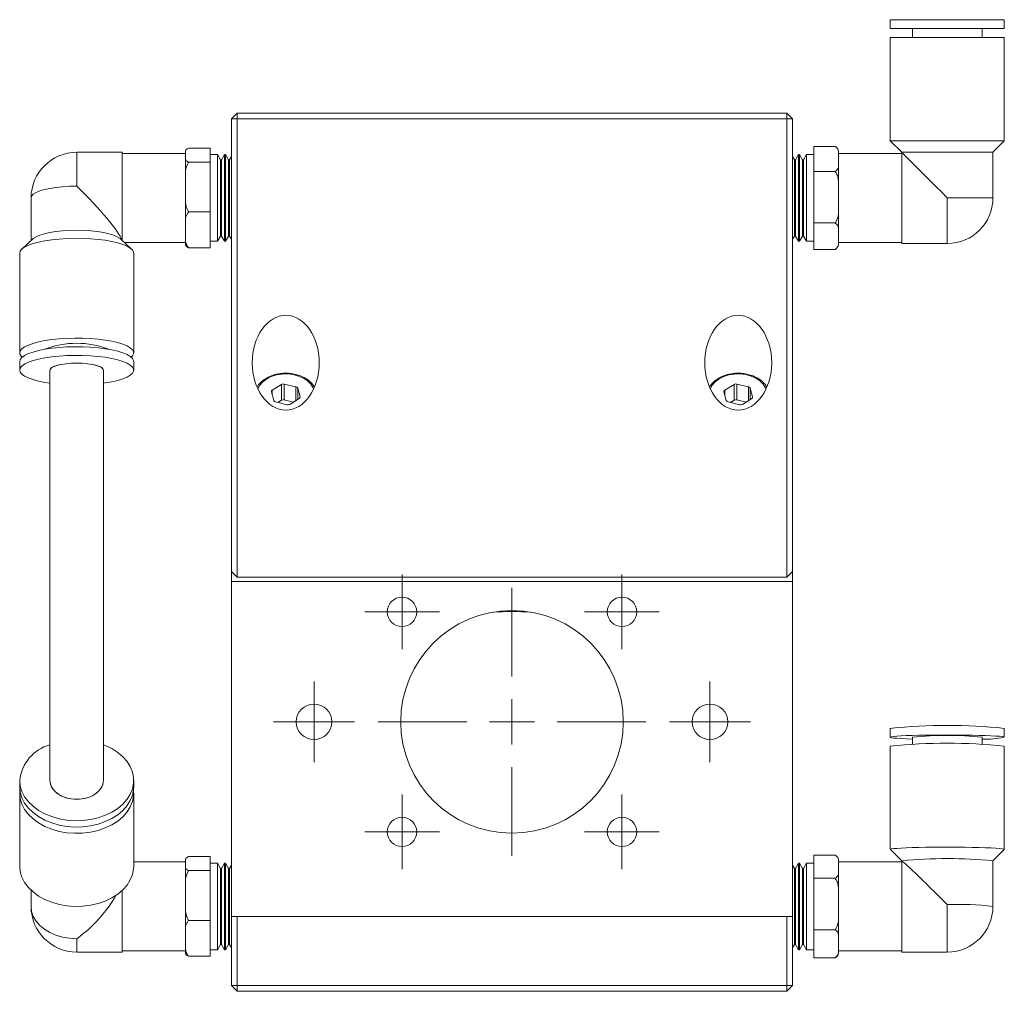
# Model space of a CAD drawing. Header units: inches. Extents: x 4.2 to 30.6, y 4.2 to 19.4.
# Tile 3 of 5: x 10.5 to 14.8, y 9.9 to 14.2. Entities that reach past the tile are written whole.
import ezdxf

# ---------------------------------------------------------------- set-up
doc = ezdxf.new("R2010")
doc.units = ezdxf.units.IN
doc.header["$MEASUREMENT"] = 0

# ---------------------------------------------------------------- blocks, each defined once
blk = doc.blocks.new('SW_CENTERMARKSYMBOL_0')
at = {"color": 0, "linetype": 'Continuous', "lineweight": 0}
for p, q in [((0, 0.2), (0, 0.592)), ((0, 0), (0, 0.1)), ((-0.2, 0), (-0.592, 0)), ((0, 0), (-0.1, 0)), ((0, 0), (0, -0.1)), ((0, 0), (0.1, 0)), ((0.2, 0), (0.592, 0)), ((0, -0.2), (0, -0.592))]:
    blk.add_line(p, q, dxfattribs=at)
blk = doc.blocks.new('SW_CENTERMARKSYMBOL_1')
at = {"color": 0, "linetype": 'Continuous', "lineweight": 0}
for p, q in [((0, 0.1), (0, 0.165)), ((0, 0), (0, 0.1)), ((-0.1, 0), (-0.165, 0)), ((0, 0), (-0.1, 0)), ((0, 0), (0, -0.1)), ((0, 0), (0.1, 0)), ((0.1, 0), (0.165, 0)), ((0, -0.1), (0, -0.165))]:
    blk.add_line(p, q, dxfattribs=at)
blk = doc.blocks.new('SW_CENTERMARKSYMBOL_2')
at = {"color": 0, "linetype": 'Continuous', "lineweight": 0}
for p, q in [((0, 0.1), (0, 0.1787)), ((0, 0), (0, 0.1)), ((-0.1, 0), (-0.1787, 0)), ((0, 0), (-0.1, 0)), ((0, 0), (0, -0.1)), ((0, 0), (0.1, 0)), ((0.1, 0), (0.1787, 0)), ((0, -0.1), (0, -0.1787))]:
    blk.add_line(p, q, dxfattribs=at)
blk = doc.blocks.new('SW_CENTERMARKSYMBOL_3')
at = {"color": 0, "linetype": 'Continuous', "lineweight": 0}
for p, q in [((0, 0.1), (0, 0.165)), ((0, 0), (0, 0.1)), ((-0.1, 0), (-0.165, 0)), ((0, 0), (-0.1, 0)), ((0, 0), (0, -0.1)), ((0, 0), (0.1, 0)), ((0.1, 0), (0.165, 0)), ((0, -0.1), (0, -0.165))]:
    blk.add_line(p, q, dxfattribs=at)
blk = doc.blocks.new('SW_CENTERMARKSYMBOL_4')
at = {"color": 0, "linetype": 'Continuous', "lineweight": 0}
for p, q in [((0, 0.1), (0, 0.165)), ((0, 0), (0, 0.1)), ((-0.1, 0), (-0.165, 0)), ((0, 0), (-0.1, 0)), ((0, 0), (0, -0.1)), ((0, 0), (0.1, 0)), ((0.1, 0), (0.165, 0)), ((0, -0.1), (0, -0.165))]:
    blk.add_line(p, q, dxfattribs=at)
blk = doc.blocks.new('SW_CENTERMARKSYMBOL_5')
at = {"color": 0, "linetype": 'Continuous', "lineweight": 0}
for p, q in [((0, 0.1), (0, 0.1787)), ((0, 0), (0, 0.1)), ((-0.1, 0), (-0.1787, 0)), ((0, 0), (-0.1, 0)), ((0, 0), (0, -0.1)), ((0, 0), (0.1, 0)), ((0.1, 0), (0.1787, 0)), ((0, -0.1), (0, -0.1787))]:
    blk.add_line(p, q, dxfattribs=at)
blk = doc.blocks.new('SW_CENTERMARKSYMBOL_6')
at = {"color": 0, "linetype": 'Continuous', "lineweight": 0}
for p, q in [((0, 0.1), (0, 0.165)), ((0, 0), (0, 0.1)), ((-0.1, 0), (-0.165, 0)), ((0, 0), (-0.1, 0)), ((0, 0), (0, -0.1)), ((0, 0), (0.1, 0)), ((0.1, 0), (0.165, 0)), ((0, -0.1), (0, -0.165))]:
    blk.add_line(p, q, dxfattribs=at)

msp = doc.modelspace()

# ---------------------------------------------------------------- linework, layer by layer
at = {"color": 7, "linetype": 'Continuous', "lineweight": 15}
for p, q in [((14.3182, 14.1875), (14.3182, 14.1482)), ((14.8222, 14.1875), (14.3182, 14.1875)), ((14.8222, 14.1482), (14.3182, 14.1482)), ((14.4167, 14.1482), (14.4167, 14.1088)), ((14.7237, 14.1088), (14.7237, 14.1482)), ((14.8222, 14.1482), (14.8222, 14.1875)), ((14.3182, 14.1088), (14.3182, 13.6521)), ((14.8222, 14.1088), (14.3182, 14.1088)), ((14.8222, 13.6521), (14.8222, 14.1088)), ((11.431, 13.7749), (11.406, 13.7499)), ((11.431, 13.7499), (11.431, 13.7749)), ((11.431, 13.7749), (13.861, 13.7749)), ((13.861, 13.7499), (13.861, 13.7749)), ((13.886, 13.7499), (13.861, 13.7749)), ((11.431, 13.7499), (11.406, 13.7499)), ((11.406, 11.7489), (11.406, 13.7499)), ((11.431, 13.7499), (11.431, 11.7239)), ((13.861, 13.7499), (11.431, 13.7499)), ((13.861, 11.7239), (13.861, 13.7499)), ((13.861, 13.7499), (13.886, 13.7499)), ((13.886, 13.7499), (13.886, 11.7489)), ((14.0747, 13.6272), (13.9797, 13.6272)), ((13.9797, 13.5165), (13.9797, 13.6272)), ((14.0786, 13.6246), (14.0772, 13.6256)), ((14.3182, 13.6521), (14.3686, 13.6017)), ((14.8222, 13.6521), (14.3182, 13.6521)), ((14.7718, 13.6017), (14.8222, 13.6521)), ((10.9234, 13.6015), (10.7218, 13.6015)), ((10.7218, 13.4521), (10.7218, 13.6015)), ((10.9234, 13.2122), (10.9234, 13.6015)), ((11.2021, 13.5968), (10.9234, 13.5968)), ((11.2021, 13.6005), (11.2021, 13.601)), ((11.2021, 13.6005), (11.2021, 13.5893)), ((11.2021, 13.5893), (11.2021, 13.5781)), ((11.2173, 13.6203), (11.3124, 13.6203)), ((11.3124, 13.6203), (11.3124, 13.5583)), ((11.3439, 13.5914), (11.3124, 13.5914)), ((11.3573, 13.5682), (11.3439, 13.5914)), ((11.3439, 13.215), (11.3439, 13.5914)), ((11.3753, 13.5914), (11.3619, 13.5682)), ((11.3796, 13.5914), (11.3753, 13.5914)), ((11.3753, 13.215), (11.3753, 13.5914)), ((11.393, 13.5682), (11.3796, 13.5914)), ((11.3796, 13.215), (11.3796, 13.5914)), ((11.406, 13.5828), (11.3976, 13.5682)), ((13.8944, 13.5682), (13.886, 13.5828)), ((13.9124, 13.5914), (13.899, 13.5682)), ((13.9167, 13.5914), (13.9124, 13.5914)), ((13.9124, 13.5914), (13.9124, 13.2084)), ((13.9301, 13.5682), (13.9167, 13.5914)), ((13.9167, 13.5914), (13.9167, 13.2084)), ((13.9482, 13.5914), (13.9348, 13.5682)), ((13.9797, 13.5914), (13.9482, 13.5914)), ((13.9482, 13.5914), (13.9482, 13.2084)), ((14.0899, 13.601), (14.0899, 13.5918)), ((14.3686, 13.5968), (14.0899, 13.5968)), ((14.0899, 13.5718), (14.0899, 13.5918)), ((14.3686, 13.6017), (14.3686, 13.6015)), ((14.7718, 13.6017), (14.3686, 13.6017)), ((14.3686, 13.6015), (14.3686, 13.1984)), ((14.7718, 13.3999), (14.7718, 13.6017)), ((11.2021, 13.4878), (11.2021, 13.5781)), ((11.2173, 13.5583), (11.3124, 13.5583)), ((11.3124, 13.5583), (11.3124, 13.3379)), ((11.3619, 13.5682), (11.3573, 13.5682)), ((11.3573, 13.2374), (11.3573, 13.5682)), ((11.3619, 13.2374), (11.3619, 13.5682)), ((11.3976, 13.5682), (11.393, 13.5682)), ((11.393, 13.2374), (11.393, 13.5682)), ((11.3976, 13.2374), (11.3976, 13.5682)), ((13.899, 13.5682), (13.8944, 13.5682)), ((13.8944, 13.5682), (13.8944, 13.2317)), ((13.899, 13.5682), (13.899, 13.2317)), ((13.9348, 13.5682), (13.9301, 13.5682)), ((13.9301, 13.5682), (13.9301, 13.2317)), ((13.9348, 13.5682), (13.9348, 13.2317)), ((14.0899, 13.5519), (14.0899, 13.5718)), ((14.0899, 13.5519), (14.0899, 13.4437)), ((13.9797, 13.2892), (13.9797, 13.5165)), ((14.0747, 13.5165), (13.9797, 13.5165)), ((11.2021, 13.4878), (11.2021, 13.4481)), ((11.2021, 13.4481), (11.2021, 13.4084)), ((11.2021, 13.2872), (11.2021, 13.4084)), ((14.0899, 13.4028), (14.0899, 13.4437)), ((10.5202, 13.3999), (10.5202, 13.2122)), ((14.0899, 13.3619), (14.0899, 13.4028)), ((14.0899, 13.3619), (14.0899, 13.2519)), ((14.7718, 13.3999), (14.5702, 13.3999)), ((14.5702, 13.3999), (14.5702, 13.1984)), ((11.2173, 13.3379), (11.3124, 13.3379)), ((11.3124, 13.3379), (11.3124, 13.1795)), ((11.2021, 13.2872), (11.2021, 13.2587)), ((14.0747, 13.2892), (13.9797, 13.2892)), ((13.9797, 13.1727), (13.9797, 13.2892)), ((11.2021, 13.2587), (11.2021, 13.2302)), ((11.3439, 13.2085), (11.3573, 13.2317)), ((11.3573, 13.2317), (11.3573, 13.2374)), ((11.3573, 13.2317), (11.3619, 13.2317)), ((11.3619, 13.2317), (11.3619, 13.2374)), ((11.3619, 13.2317), (11.3753, 13.2085)), ((11.3796, 13.2085), (11.393, 13.2317)), ((11.393, 13.2317), (11.393, 13.2374)), ((11.393, 13.2317), (11.3976, 13.2317)), ((11.3976, 13.2317), (11.3976, 13.2374)), ((11.3976, 13.2317), (11.406, 13.2171)), ((13.886, 13.2171), (13.8944, 13.2317)), ((13.8944, 13.2317), (13.899, 13.2317)), ((13.899, 13.2317), (13.9124, 13.2085)), ((13.9167, 13.2085), (13.9301, 13.2317)), ((13.9301, 13.2317), (13.9348, 13.2317)), ((13.9348, 13.2317), (13.9482, 13.2085)), ((14.0899, 13.2309), (14.0899, 13.2519)), ((10.5276, 13.219), (10.4791, 13.1738)), ((10.9646, 13.1738), (10.916, 13.219)), ((10.9331, 13.2031), (11.2021, 13.2031)), ((11.2021, 13.1989), (11.2021, 13.2302)), ((11.3124, 13.2084), (11.3439, 13.2084)), ((11.3439, 13.2084), (11.3439, 13.215)), ((11.3753, 13.2084), (11.3753, 13.215)), ((11.3753, 13.2084), (11.3796, 13.2084)), ((11.3796, 13.2084), (11.3796, 13.215)), ((13.9124, 13.2084), (13.9167, 13.2084)), ((13.9482, 13.2084), (13.9797, 13.2084)), ((14.0899, 13.21), (14.0899, 13.2309)), ((14.0899, 13.21), (14.0899, 13.1989)), ((14.0899, 13.2031), (14.3686, 13.2031)), ((14.3686, 13.1984), (14.5702, 13.1984)), ((10.4699, 13.1564), (10.4699, 12.7152)), ((10.9738, 12.7152), (10.9738, 13.1564)), ((11.2173, 13.1795), (11.3124, 13.1795)), ((14.0747, 13.1727), (13.9797, 13.1727)), ((14.077, 13.1745), (14.0747, 13.1727)), ((10.4699, 12.6772), (10.4699, 12.6392)), ((10.9738, 12.6392), (10.9738, 12.6772)), ((11.5828, 12.5428), (11.5934, 12.5049)), ((11.6276, 12.5761), (11.5866, 12.5507)), ((11.5866, 12.5293), (11.5866, 12.5507)), ((11.6276, 12.5065), (11.6276, 12.5761)), ((11.6908, 12.5653), (11.6392, 12.5777)), ((11.6392, 12.5081), (11.6392, 12.5777)), ((11.6908, 12.5042), (11.6908, 12.5653)), ((11.7093, 12.5212), (11.6986, 12.5591)), ((11.6986, 12.5091), (11.6986, 12.5591)), ((13.5828, 12.5428), (13.5934, 12.5049)), ((13.6276, 12.5761), (13.5866, 12.5507)), ((13.5866, 12.5293), (13.5866, 12.5507)), ((13.6276, 12.5065), (13.6276, 12.5761)), ((13.6908, 12.5653), (13.6392, 12.5777)), ((13.6392, 12.5081), (13.6392, 12.5777)), ((13.6908, 12.5042), (13.6908, 12.5653)), ((13.7093, 12.5212), (13.6986, 12.5591)), ((13.6986, 12.5091), (13.6986, 12.5591)), ((11.6012, 12.4986), (11.6529, 12.4862)), ((11.6276, 12.5065), (11.6111, 12.4963)), ((11.6809, 12.4981), (11.6392, 12.5081)), ((11.6644, 12.4879), (11.7055, 12.5133)), ((11.7093, 12.518), (11.7093, 12.5212)), ((13.6012, 12.4986), (13.6529, 12.4862)), ((13.6276, 12.5065), (13.6111, 12.4963)), ((13.6809, 12.4981), (13.6392, 12.5081)), ((13.6644, 12.4879), (13.7055, 12.5133)), ((13.7093, 12.518), (13.7093, 12.5212)), ((11.406, 11.7489), (11.406, 11.7049)), ((11.431, 11.7239), (11.406, 11.7489)), ((13.861, 11.7239), (11.431, 11.7239)), ((13.886, 11.7489), (13.861, 11.7239)), ((13.886, 11.7489), (13.886, 11.7049)), ((13.886, 11.7049), (11.406, 11.7049)), ((11.406, 11.7049), (11.406, 10.2244)), ((13.886, 11.7049), (13.886, 10.2244)), ((14.3182, 11.0562), (14.3182, 11.0168)), ((14.8222, 11.0168), (14.8222, 11.0562)), ((14.4167, 11.0168), (14.4167, 10.9854)), ((14.7237, 10.9854), (14.7237, 11.0168)), ((14.3182, 10.9775), (14.3182, 10.5212)), ((14.8222, 10.5212), (14.8222, 10.9775)), ((10.4699, 10.8261), (10.4699, 10.7983)), ((10.9738, 10.7983), (10.9738, 10.8261)), ((10.4699, 10.7704), (10.4706, 10.7843)), ((10.4699, 10.7704), (10.4699, 10.4475)), ((10.9738, 10.4475), (10.9738, 10.7704)), ((11.2173, 10.4896), (11.3124, 10.4896)), ((11.3124, 10.4896), (11.3124, 10.4275)), ((14.0747, 10.4962), (13.9797, 10.4962)), ((13.9797, 10.3934), (13.9797, 10.4962)), ((14.3184, 10.5208), (14.3686, 10.4706)), ((14.7718, 10.4706), (14.822, 10.5208)), ((11.2021, 10.466), (10.9738, 10.466)), ((11.2021, 10.4697), (11.2021, 10.4702)), ((11.2021, 10.4697), (11.2021, 10.4586)), ((11.2021, 10.4586), (11.2021, 10.4474)), ((11.2021, 10.357), (11.2021, 10.4474)), ((11.3439, 10.4607), (11.3124, 10.4607)), ((11.3573, 10.4375), (11.3439, 10.4607)), ((11.3439, 10.4046), (11.3439, 10.4607)), ((11.3753, 10.4607), (11.3619, 10.4375)), ((11.3796, 10.4607), (11.3753, 10.4607)), ((11.3753, 10.4046), (11.3753, 10.4607)), ((11.393, 10.4375), (11.3796, 10.4607)), ((11.3796, 10.4046), (11.3796, 10.4607)), ((11.406, 10.452), (11.3976, 10.4375)), ((13.8944, 10.4375), (13.886, 10.452)), ((13.9124, 10.4607), (13.899, 10.4375)), ((13.9167, 10.4607), (13.9124, 10.4607)), ((13.9124, 10.4607), (13.9124, 10.0777)), ((13.9301, 10.4375), (13.9167, 10.4607)), ((13.9167, 10.4607), (13.9167, 10.0777)), ((13.9482, 10.4607), (13.9348, 10.4375)), ((13.9797, 10.4607), (13.9482, 10.4607)), ((13.9482, 10.4607), (13.9482, 10.0777)), ((14.0899, 10.4702), (14.0899, 10.4633)), ((14.3686, 10.466), (14.0899, 10.466)), ((14.0899, 10.4448), (14.0899, 10.4633)), ((14.3688, 10.4708), (14.3686, 10.4708)), ((14.3686, 10.4708), (14.3686, 10.4708)), ((14.3686, 10.4708), (14.3686, 10.0676)), ((14.7718, 10.2692), (14.7718, 10.4708)), ((11.2173, 10.4275), (11.3124, 10.4275)), ((11.3124, 10.4275), (11.3124, 10.2071)), ((11.3439, 10.0777), (11.3439, 10.4046)), ((11.3619, 10.4375), (11.3573, 10.4375)), ((11.3573, 10.3882), (11.3573, 10.4375)), ((11.3619, 10.3882), (11.3619, 10.4375)), ((11.3753, 10.0777), (11.3753, 10.4046)), ((11.3796, 10.0777), (11.3796, 10.4046)), ((11.3976, 10.4375), (11.393, 10.4375)), ((11.393, 10.3882), (11.393, 10.4375)), ((11.3976, 10.3882), (11.3976, 10.4375)), ((13.899, 10.4375), (13.8944, 10.4375)), ((13.8944, 10.4375), (13.8944, 10.1009)), ((13.899, 10.4375), (13.899, 10.1009)), ((13.9348, 10.4375), (13.9301, 10.4375)), ((13.9301, 10.4375), (13.9301, 10.1009)), ((13.9348, 10.4375), (13.9348, 10.1009)), ((14.0899, 10.4263), (14.0899, 10.4448)), ((14.0899, 10.4263), (14.0899, 10.3207)), ((11.3573, 10.1009), (11.3573, 10.3882)), ((11.3619, 10.1009), (11.3619, 10.3882)), ((11.393, 10.1009), (11.393, 10.3882)), ((11.3976, 10.1009), (11.3976, 10.3882)), ((13.9797, 10.1664), (13.9797, 10.3934)), ((14.0747, 10.3934), (13.9797, 10.3934)), ((10.5202, 10.3406), (10.5202, 10.2692)), ((10.9234, 10.0676), (10.9234, 10.3406)), ((11.2021, 10.357), (11.2021, 10.3173)), ((11.2021, 10.3173), (11.2021, 10.2777)), ((14.0899, 10.2799), (14.0899, 10.3207)), ((11.2021, 10.1565), (11.2021, 10.2777)), ((14.0899, 10.239), (14.0899, 10.2799)), ((14.5702, 10.2772), (14.5702, 10.0676)), ((14.0899, 10.239), (14.0899, 10.1266)), ((11.2173, 10.2071), (11.3124, 10.2071)), ((11.3124, 10.2071), (11.3124, 10.0488)), ((11.406, 10.2244), (13.886, 10.2244)), ((11.406, 9.9192), (11.406, 10.2244)), ((11.431, 10.2244), (11.431, 9.9192)), ((13.861, 9.9192), (13.861, 10.2244)), ((13.886, 10.2244), (13.886, 9.9192)), ((11.2021, 10.1565), (11.2021, 10.128)), ((14.0747, 10.1664), (13.9797, 10.1664)), ((13.9797, 10.0422), (13.9797, 10.1664)), ((10.7218, 10.0676), (10.7218, 10.1267)), ((11.2021, 10.128), (11.2021, 10.0995)), ((11.2021, 10.0681), (11.2021, 10.0995)), ((11.3439, 10.0777), (11.3573, 10.1009)), ((11.3573, 10.1009), (11.3619, 10.1009)), ((11.3619, 10.1009), (11.3753, 10.0777)), ((11.3796, 10.0777), (11.393, 10.1009)), ((11.393, 10.1009), (11.3976, 10.1009)), ((11.3976, 10.1009), (11.406, 10.0864)), ((13.886, 10.0864), (13.8944, 10.1009)), ((13.8944, 10.1009), (13.899, 10.1009)), ((13.899, 10.1009), (13.9124, 10.0777)), ((13.9167, 10.0777), (13.9301, 10.1009)), ((13.9301, 10.1009), (13.9348, 10.1009)), ((13.9348, 10.1009), (13.9482, 10.0777)), ((14.0899, 10.1043), (14.0899, 10.1266)), ((14.0899, 10.082), (14.0899, 10.1043)), ((10.7218, 10.0676), (10.9234, 10.0676)), ((10.9234, 10.0723), (11.2021, 10.0723)), ((11.3124, 10.0777), (11.3439, 10.0777)), ((11.3753, 10.0777), (11.3796, 10.0777)), ((13.9124, 10.0777), (13.9167, 10.0777)), ((13.9482, 10.0777), (13.9797, 10.0777)), ((14.0899, 10.082), (14.0899, 10.0681)), ((14.0899, 10.0723), (14.3686, 10.0723)), ((14.3686, 10.0676), (14.5702, 10.0676)), ((11.2173, 10.0488), (11.3124, 10.0488)), ((14.0747, 10.0422), (13.9797, 10.0422)), ((11.431, 9.8942), (11.406, 9.9192)), ((11.431, 9.9192), (11.406, 9.9192)), ((11.431, 9.8942), (11.431, 9.9192)), ((11.431, 9.9192), (13.861, 9.9192)), ((13.861, 9.8942), (11.431, 9.8942)), ((13.861, 9.8942), (13.861, 9.9192)), ((13.886, 9.9192), (13.861, 9.9192)), ((13.886, 9.9192), (13.861, 9.8942))]:
    msp.add_line(p, q, dxfattribs=at)
at = {"color": 7, "linetype": 'Continuous', "lineweight": 15, "flags": 128}
for points in [[(14.3686, 13.6015), (14.3704, 13.5998), (14.3755, 13.5946), (14.384, 13.5862), (14.3956, 13.5745), (14.4103, 13.5599), (14.4277, 13.5425), (14.4475, 13.5227), (14.4694, 13.5007), (14.4931, 13.4771), (14.518, 13.4521), (14.5439, 13.4263), (14.5702, 13.3999)], [(10.5202, 13.3999), (10.5227, 13.4081), (10.5301, 13.4161), (10.5422, 13.4236), (10.5587, 13.4306), (10.5793, 13.4368), (10.6033, 13.4421), (10.6303, 13.4464), (10.6595, 13.4496), (10.6903, 13.4515), (10.7218, 13.4521)], [(10.5276, 13.219), (10.5301, 13.2212), (10.5422, 13.2287), (10.5587, 13.2357), (10.5793, 13.2419), (10.6033, 13.2473), (10.6303, 13.2515), (10.6595, 13.2547), (10.6903, 13.2566), (10.7218, 13.2572), (10.7534, 13.2566), (10.7841, 13.2547), (10.8133, 13.2515), (10.8403, 13.2473), (10.8644, 13.2419), (10.8849, 13.2357), (10.9014, 13.2287), (10.9135, 13.2212), (10.916, 13.219)], [(10.4699, 13.1564), (10.4723, 13.1654), (10.4796, 13.1743), (10.4916, 13.1829), (10.5081, 13.1909), (10.5288, 13.1983), (10.5532, 13.2048), (10.5809, 13.2104), (10.6114, 13.215), (10.644, 13.2184), (10.6781, 13.2206), (10.713, 13.2215), (10.7482, 13.2212), (10.7828, 13.2196), (10.8162, 13.2168), (10.8478, 13.2128), (10.8769, 13.2078), (10.9031, 13.2017), (10.9257, 13.1947), (10.9443, 13.187), (10.9586, 13.1787), (10.9683, 13.1699), (10.9732, 13.1609), (10.9738, 13.1564)], [(10.4699, 12.7152), (10.4723, 12.7243), (10.4796, 12.7332), (10.4916, 12.7418), (10.5081, 12.7498), (10.5288, 12.7572), (10.5532, 12.7637), (10.5809, 12.7693), (10.6114, 12.7738), (10.644, 12.7773), (10.6781, 12.7795), (10.713, 12.7804), (10.7482, 12.7801), (10.7828, 12.7785), (10.8162, 12.7757), (10.8478, 12.7717), (10.8769, 12.7666), (10.9031, 12.7605), (10.9257, 12.7536), (10.9443, 12.7459), (10.9586, 12.7375), (10.9683, 12.7288), (10.9732, 12.7198), (10.9732, 12.7107), (10.9683, 12.7017), (10.9628, 12.6962)], [(10.4699, 12.6772), (10.4723, 12.6863), (10.4796, 12.6952), (10.4916, 12.7037), (10.5081, 12.7118), (10.5288, 12.7191), (10.5532, 12.7257), (10.5809, 12.7313), (10.6114, 12.7358), (10.644, 12.7392), (10.6781, 12.7414), (10.713, 12.7424), (10.7482, 12.7421), (10.7828, 12.7405), (10.8162, 12.7377), (10.8478, 12.7337), (10.8769, 12.7286), (10.9031, 12.7225), (10.9257, 12.7155), (10.9443, 12.7078), (10.9586, 12.6995), (10.9683, 12.6908), (10.9732, 12.6818), (10.9738, 12.6772)], [(10.4699, 12.6392), (10.4723, 12.6483), (10.4796, 12.6572), (10.4916, 12.6657), (10.5081, 12.6737), (10.5288, 12.6811), (10.5532, 12.6876), (10.5809, 12.6932), (10.6114, 12.6978), (10.644, 12.7012), (10.6781, 12.7034), (10.713, 12.7044), (10.7482, 12.704), (10.7828, 12.7025), (10.8162, 12.6996), (10.8478, 12.6957), (10.8769, 12.6906), (10.9031, 12.6845), (10.9257, 12.6775), (10.9443, 12.6698), (10.9586, 12.6615), (10.9683, 12.6527), (10.9732, 12.6437), (10.9732, 12.6346), (10.9683, 12.6256), (10.9586, 12.6169), (10.9443, 12.6086), (10.9257, 12.6008), (10.9031, 12.5939), (10.8769, 12.5878), (10.8478, 12.5827), (10.8405, 12.5817)], [(10.6037, 12.6392), (10.6044, 12.6424), (10.6095, 12.6486), (10.6195, 12.6545), (10.634, 12.6596), (10.6524, 12.6639), (10.6738, 12.6671), (10.6973, 12.6691), (10.7218, 12.6697), (10.7464, 12.6691), (10.7699, 12.6671), (10.7912, 12.6639), (10.8096, 12.6596), (10.8241, 12.6545), (10.8342, 12.6486), (10.8393, 12.6424), (10.8399, 12.6392)], [(10.6037, 12.6392), (10.6063, 12.6455), (10.6139, 12.6516), (10.6263, 12.6571), (10.6428, 12.6619), (10.6628, 12.6657), (10.6853, 12.6683), (10.7095, 12.6696), (10.7342, 12.6696), (10.7583, 12.6683), (10.7809, 12.6657), (10.8009, 12.6619), (10.8174, 12.6571), (10.8297, 12.6516), (10.8374, 12.6455), (10.8399, 12.6392), (10.8399, 12.6381)], [(10.6028, 12.5817), (10.5809, 12.5851), (10.5532, 12.5907), (10.5288, 12.5973), (10.5081, 12.6046), (10.4916, 12.6127), (10.4796, 12.6212), (10.4723, 12.6301), (10.4699, 12.6392)], [(11.7693, 12.5561), (11.7672, 12.5611), (11.7568, 12.5772), (11.7422, 12.5916), (11.7239, 12.6038), (11.7026, 12.6131), (11.6791, 12.6194), (11.6544, 12.6223), (11.6293, 12.6217), (11.6049, 12.6177), (11.582, 12.6103), (11.5617, 12.6), (11.5445, 12.5871), (11.5313, 12.572), (11.5227, 12.5561)], [(13.7693, 12.5561), (13.7672, 12.5611), (13.7568, 12.5772), (13.7422, 12.5916), (13.7239, 12.6038), (13.7026, 12.6131), (13.6791, 12.6194), (13.6544, 12.6223), (13.6293, 12.6217), (13.6049, 12.6177), (13.582, 12.6103), (13.5617, 12.6), (13.5445, 12.5871), (13.5313, 12.572), (13.5227, 12.5561)], [(14.8222, 11.0168), (14.8197, 11.0182), (14.8124, 11.0196), (14.8004, 11.0209), (14.7839, 11.0221), (14.7632, 11.0232), (14.7388, 11.0242), (14.7111, 11.0251), (14.6807, 11.0258), (14.6481, 11.0263), (14.614, 11.0266), (14.579, 11.0268), (14.5439, 11.0267), (14.5092, 11.0265), (14.4758, 11.0261), (14.4442, 11.0255), (14.4151, 11.0247), (14.389, 11.0238), (14.3664, 11.0227), (14.3477, 11.0215), (14.3334, 11.0202), (14.3237, 11.0189), (14.3188, 11.0175), (14.3188, 11.0161), (14.3237, 11.0148), (14.3334, 11.0134), (14.3477, 11.0121), (14.3664, 11.011), (14.389, 11.0099), (14.4151, 11.009), (14.4167, 11.0089)], [(10.8411, 10.9831), (10.8478, 10.9804), (10.8769, 10.9665), (10.9031, 10.9499), (10.9257, 10.9308), (10.9443, 10.9097), (10.9586, 10.887), (10.9683, 10.8631), (10.9732, 10.8385), (10.9732, 10.8137), (10.9683, 10.7891), (10.9586, 10.7652), (10.9443, 10.7425), (10.9257, 10.7214), (10.9031, 10.7023), (10.8769, 10.6857), (10.8478, 10.6718), (10.8162, 10.6609), (10.7828, 10.6532), (10.7482, 10.6489), (10.713, 10.648), (10.6781, 10.6506), (10.644, 10.6567), (10.6114, 10.666), (10.5809, 10.6784), (10.5532, 10.6937), (10.5288, 10.7116), (10.5081, 10.7317), (10.4916, 10.7536), (10.4796, 10.777), (10.4723, 10.8013), (10.4699, 10.8261), (10.4699, 10.8261)], [(10.9738, 10.7983), (10.9732, 10.7858), (10.9683, 10.7612), (10.9586, 10.7373), (10.9443, 10.7146), (10.9257, 10.6935), (10.9031, 10.6745), (10.8769, 10.6579), (10.8478, 10.644), (10.8162, 10.6331), (10.7828, 10.6254), (10.7482, 10.6211), (10.713, 10.6202), (10.6781, 10.6228), (10.644, 10.6288), (10.6114, 10.6381), (10.5809, 10.6506), (10.5532, 10.6659), (10.5288, 10.6837), (10.5081, 10.7038), (10.4916, 10.7258), (10.4796, 10.7492), (10.4723, 10.7735), (10.4699, 10.7983)], [(10.8399, 10.8261), (10.8374, 10.8087), (10.8297, 10.7921), (10.8174, 10.777), (10.8009, 10.764), (10.7809, 10.7538), (10.7583, 10.7467), (10.7342, 10.743), (10.7095, 10.743), (10.6853, 10.7467), (10.6628, 10.7538), (10.6428, 10.764), (10.6263, 10.777), (10.6139, 10.7921), (10.6063, 10.8087), (10.6037, 10.8261), (10.6037, 10.8261)], [(10.6037, 10.8261), (10.6044, 10.8174), (10.6095, 10.8003), (10.6195, 10.7843), (10.634, 10.7702), (10.6524, 10.7585), (10.6738, 10.7498), (10.6973, 10.7444), (10.7218, 10.7426), (10.7464, 10.7444), (10.7699, 10.7498), (10.7912, 10.7585), (10.8096, 10.7702), (10.8241, 10.7843), (10.8342, 10.8003), (10.8393, 10.8174), (10.8399, 10.8261)], [(10.973, 10.7843), (10.9732, 10.7829), (10.9732, 10.758), (10.9683, 10.7334), (10.9586, 10.7095), (10.9443, 10.6868), (10.9257, 10.6657), (10.9031, 10.6467), (10.8769, 10.63), (10.8478, 10.6161), (10.8162, 10.6052), (10.7828, 10.5975), (10.7482, 10.5932), (10.713, 10.5924), (10.6781, 10.595), (10.644, 10.601), (10.6114, 10.6103), (10.5809, 10.6227), (10.5532, 10.638), (10.5288, 10.6559), (10.5081, 10.676), (10.4916, 10.698), (10.4796, 10.7213), (10.4723, 10.7456), (10.4699, 10.7704), (10.4699, 10.7704)], [(14.822, 10.5208), (14.8222, 10.5212), (14.8197, 10.5225), (14.8124, 10.5239), (14.8004, 10.5252), (14.7839, 10.5264), (14.7632, 10.5276), (14.7388, 10.5286), (14.7111, 10.5294), (14.6807, 10.5301), (14.6481, 10.5306), (14.614, 10.531), (14.579, 10.5311), (14.5439, 10.5311), (14.5092, 10.5308), (14.4758, 10.5304), (14.4442, 10.5298), (14.4151, 10.529), (14.389, 10.5281), (14.3664, 10.527), (14.3477, 10.5258), (14.3334, 10.5246), (14.3237, 10.5232), (14.3188, 10.5219), (14.3184, 10.5208)], [(10.9738, 10.4475), (10.9732, 10.4351), (10.9683, 10.4105), (10.9586, 10.3866), (10.9443, 10.3639), (10.9257, 10.3428), (10.9031, 10.3237), (10.8769, 10.3071), (10.8478, 10.2932), (10.8162, 10.2823), (10.7828, 10.2746), (10.7482, 10.2703), (10.713, 10.2694), (10.6781, 10.272), (10.644, 10.278), (10.6114, 10.2874), (10.5809, 10.2998), (10.5532, 10.3151), (10.5288, 10.333), (10.5081, 10.3531), (10.4916, 10.375), (10.4796, 10.3984), (10.4723, 10.4227), (10.4699, 10.4475)], [(10.7218, 10.1267), (10.6903, 10.1284), (10.6595, 10.1336), (10.6303, 10.1422), (10.6033, 10.1539), (10.5793, 10.1684), (10.5587, 10.1854), (10.5422, 10.2045), (10.5301, 10.2251), (10.5227, 10.2469), (10.5202, 10.2692)], [(12.5954, 10.2244), (12.646, 10.2235), (12.6966, 10.2244)]]:
    msp.add_lwpolyline(points, dxfattribs=at)
at = {"color": 7, "linetype": 'Continuous', "lineweight": 15}
for centre, radius in [((12.1599, 11.5708), 0.065), ((13.1321, 11.5708), 0.065), ((12.646, 11.0847), 0.492), ((11.771, 11.0847), 0.0787), ((13.521, 11.0847), 0.0787), ((12.1599, 10.5985), 0.065), ((13.1321, 10.5985), 0.065)]:
    msp.add_circle(centre, radius, dxfattribs=at)
for centre, radius, start, end in [((10.7218, 13.3999), 0.2016, 90, 180), ((11.2325, 13.601), 0.0303, 173.1924, 180), ((14.0596, 13.601), 0.0303, 0, 37.2418), ((14.5702, 13.3999), 0.2016, 270, 0), ((11.2325, 13.1989), 0.0303, 180, 186.8036), ((14.0596, 13.1989), 0.0303, 305.6249, 0), ((10.7218, 12.3719), 0.3859, 68.679, 111.321), ((10.4982, 12.7189), 0.0286, 187.343, 232.5209), ((11.5898, 12.5443), 0.00716, 116.5452, 192.1589), ((11.6354, 12.5626), 0.0156, 76.008, 120.0002), ((11.6892, 12.5554), 0.0101, 21.3275, 80.9074), ((13.5898, 12.5443), 0.00716, 116.5471, 192.157), ((13.6354, 12.5626), 0.0156, 76.008, 120.0001), ((13.6892, 12.5554), 0.0101, 21.328, 80.9075), ((11.6028, 12.5086), 0.0101, 201.3284, 260.9074), ((11.6354, 12.493), 0.0156, 76.0079, 119.9999), ((11.7023, 12.5197), 0.00716, 296.5471, 12.157), ((13.6028, 12.5086), 0.0101, 201.328, 260.9073), ((13.6354, 12.493), 0.0156, 76.0079, 119.9998), ((13.7023, 12.5197), 0.00716, 296.5452, 12.1589), ((11.6566, 12.5014), 0.0156, 256.0079, 299.9998), ((13.6566, 12.5014), 0.0156, 256.0079, 299.9999), ((12.646, 10.3015), 1.2708, 86.2565, 93.7435), ((14.5702, 8.5922), 2.4768, 84.1611, 95.8389), ((14.5702, 9.5675), 1.4575, 83.9527, 96.0473), ((14.7417, 11.4015), 0.393, 267.375, 281.8096), ((10.6516, 10.8071), 0.1827, 105.3563, 174.0312), ((14.5702, 8.5136), 2.4768, 84.1611, 95.8389), ((14.0596, 10.4702), 0.0303, 0, 40.6514), ((11.2325, 10.4702), 0.0303, 173.1924, 180), ((14.5702, 8.4244), 2.0563, 84.3744, 95.6256), ((14.6205, 8.9977), 1.2804, 83.2157, 92.252), ((10.7218, 10.2692), 0.2016, 180, 270), ((14.5702, 10.2692), 0.2016, 270, 0), ((11.2325, 10.0681), 0.0303, 180, 186.8036), ((14.0596, 10.0681), 0.0303, 319.3657, 0)]:
    msp.add_arc(centre, radius, start, end, dxfattribs=at)
for centre, major_axis, ratio, start_param, end_param in [((10.7218, 13.3999), (0.1999, -0.1999), 0.131652, 0.26292, 1.701696), ((14.5702, 10.2692), (-0.2015, 0.2015), 0.019794, 4.73218, 6.263394), ((10.7218, 10.2692), (0.1862, 0.1862), 0.414214, 4.31969, 5.348343)]:
    msp.add_ellipse(centre, major_axis=major_axis, ratio=ratio, start_param=start_param, end_param=end_param, dxfattribs=at)
for centre in [(11.646, 12.6719), (13.646, 12.6719)]:
    msp.add_ellipse(centre, major_axis=(0, -0.2093), ratio=0.707107, dxfattribs=at)
for points, knots in [([(14.0899, 13.5918), (14.0899, 13.5924), (14.0899, 13.5988), (14.089, 13.6087), (14.0842, 13.6203), (14.0774, 13.6253), (14.0747, 13.6272)], [0, 0, 0, 0, 0.052873, 0.517957, 0.809655, 1, 1, 1, 1]), ([(11.2173, 13.6203), (11.2145, 13.6192), (11.2052, 13.6152), (11.2026, 13.6081), (11.2023, 13.6027), (11.2021, 13.6005)], [0, 0, 0, 0, 0.204335, 0.673302, 1, 1, 1, 1]), ([(11.2021, 13.5781), (11.2021, 13.5778), (11.2022, 13.5742), (11.203, 13.5687), (11.2079, 13.5622), (11.2146, 13.5594), (11.2173, 13.5583)], [0, 0, 0, 0, 0.052873, 0.517958, 0.809656, 1, 1, 1, 1]), ([(11.2173, 13.5583), (11.2145, 13.5541), (11.2052, 13.5402), (11.2026, 13.515), (11.2023, 13.4957), (11.2021, 13.4878)], [0, 0, 0, 0, 0.2043562, 0.6733626, 1, 1, 1, 1]), ([(14.0747, 13.5165), (14.0775, 13.5186), (14.0868, 13.5256), (14.0895, 13.5382), (14.0898, 13.5479), (14.0899, 13.5519)], [0, 0, 0, 0, 0.204336, 0.673302, 1, 1, 1, 1]), ([(14.0899, 13.4437), (14.0899, 13.4451), (14.0899, 13.4581), (14.089, 13.4784), (14.0842, 13.5023), (14.0774, 13.5125), (14.0747, 13.5165)], [0, 0, 0, 0, 0.0529773, 0.5180359, 0.8097194, 1, 1, 1, 1]), ([(11.2021, 13.4084), (11.2021, 13.4071), (11.2022, 13.3945), (11.203, 13.3748), (11.2079, 13.3517), (11.2146, 13.3418), (11.2173, 13.3379)], [0, 0, 0, 0, 0.052978, 0.518036, 0.80972, 1, 1, 1, 1]), ([(14.0747, 13.2892), (14.0775, 13.2935), (14.0868, 13.3079), (14.0895, 13.3339), (14.0898, 13.3538), (14.0899, 13.3619)], [0, 0, 0, 0, 0.204356, 0.673362, 1, 1, 1, 1]), ([(11.2173, 13.3379), (11.2145, 13.3349), (11.2052, 13.3249), (11.2026, 13.3068), (11.2023, 13.2929), (11.2021, 13.2872)], [0, 0, 0, 0, 0.204335, 0.673301, 1, 1, 1, 1]), ([(14.0899, 13.2519), (14.0899, 13.2526), (14.0899, 13.2593), (14.089, 13.2697), (14.0842, 13.2819), (14.0774, 13.2871), (14.0747, 13.2892)], [0, 0, 0, 0, 0.052872, 0.517958, 0.809654, 1, 1, 1, 1]), ([(11.2021, 13.2302), (11.2021, 13.2293), (11.2022, 13.2202), (11.203, 13.2061), (11.2079, 13.1894), (11.2146, 13.1823), (11.2173, 13.1795)], [0, 0, 0, 0, 0.052874, 0.517958, 0.809655, 1, 1, 1, 1]), ([(11.2173, 13.1795), (11.2145, 13.1807), (11.2053, 13.1846), (11.2029, 13.1903), (11.2026, 13.1944), (11.2026, 13.1953)], [0, 0, 0, 0, 0.254806, 0.839603, 1, 1, 1, 1]), ([(14.0747, 13.1727), (14.0775, 13.1749), (14.0868, 13.1822), (14.0895, 13.1956), (14.0898, 13.2058), (14.0899, 13.21)], [0, 0, 0, 0, 0.204336, 0.673301, 1, 1, 1, 1]), ([(10.6037, 12.6392), (10.6037, 12.5965), (10.6037, 12.5157), (10.6037, 12.4002), (10.6037, 12.2969), (10.6037, 12.2048), (10.6037, 12.1224), (10.6037, 12.0488), (10.6037, 11.9755), (10.6037, 11.9037), (10.6037, 11.8344), (10.6037, 11.7756), (10.6037, 11.7252), (10.6037, 11.6771), (10.6037, 11.6258), (10.6037, 11.5673), (10.6037, 11.5016), (10.6037, 11.429), (10.6037, 11.3548), (10.6037, 11.2791), (10.6037, 11.2019), (10.6037, 11.1188), (10.6037, 11.0287), (10.6037, 10.9307), (10.6037, 10.862), (10.6037, 10.8261)], [0, 0, 0, 0, 0.063811, 0.120692, 0.171097, 0.215713, 0.255357, 0.290729, 0.322377, 0.361238, 0.394594, 0.423149, 0.447391, 0.469503, 0.495519, 0.526028, 0.561405, 0.602232, 0.649161, 0.693454, 0.742925, 0.798, 0.859038, 0.926306, 1, 1, 1, 1]), ([(10.8399, 10.8261), (10.8399, 10.8572), (10.8399, 10.9163), (10.8399, 11.0003), (10.8399, 11.0766), (10.8399, 11.1463), (10.8399, 11.2101), (10.8399, 11.2717), (10.8399, 11.3307), (10.8399, 11.3867), (10.8399, 11.4354), (10.8399, 11.4798), (10.8399, 11.5249), (10.8399, 11.5761), (10.8399, 11.6362), (10.8399, 11.7062), (10.8399, 11.7875), (10.8399, 11.8703), (10.8399, 11.9536), (10.8399, 12.0364), (10.8399, 12.129), (10.8399, 12.2175), (10.8399, 12.3002), (10.8399, 12.3754), (10.8399, 12.4563), (10.8399, 12.545), (10.8399, 12.6066), (10.8399, 12.6392)], [0, 0, 0, 0, 0.063764, 0.12133, 0.173235, 0.21995, 0.261889, 0.299347, 0.33873, 0.372436, 0.400852, 0.424354, 0.448203, 0.475767, 0.507092, 0.542447, 0.582367, 0.627702, 0.663337, 0.702936, 0.747361, 0.79732, 0.83168, 0.868375, 0.907865, 0.951289, 1, 1, 1, 1]), ([(11.7719, 12.565), (11.7705, 12.5676), (11.766, 12.5758), (11.7543, 12.588), (11.7375, 12.601), (11.7175, 12.6115), (11.6952, 12.6194), (11.6713, 12.6242), (11.6467, 12.6259), (11.622, 12.6244), (11.598, 12.6197), (11.5756, 12.612), (11.5552, 12.6014), (11.5381, 12.5882), (11.5262, 12.5761), (11.5218, 12.5679), (11.5204, 12.5655)], [0, 0, 0, 0, 0.035817, 0.111875, 0.188728, 0.26611, 0.343739, 0.421425, 0.499124, 0.576856, 0.654659, 0.732569, 0.810613, 0.888746, 0.966757, 1, 1, 1, 1]), ([(13.7719, 12.565), (13.7705, 12.5676), (13.766, 12.5758), (13.7543, 12.588), (13.7375, 12.601), (13.7175, 12.6115), (13.6952, 12.6194), (13.6713, 12.6242), (13.6467, 12.6259), (13.622, 12.6244), (13.598, 12.6197), (13.5756, 12.612), (13.5552, 12.6014), (13.5381, 12.5882), (13.5262, 12.5761), (13.5218, 12.5679), (13.5204, 12.5655)], [0, 0, 0, 0, 0.035817, 0.111875, 0.188728, 0.26611, 0.343739, 0.421425, 0.499124, 0.576856, 0.654659, 0.732569, 0.810613, 0.888746, 0.966757, 1, 1, 1, 1]), ([(11.2173, 10.4896), (11.2145, 10.4884), (11.2052, 10.4845), (11.2026, 10.4774), (11.2023, 10.472), (11.2021, 10.4697)], [0, 0, 0, 0, 0.204335, 0.673301, 1, 1, 1, 1]), ([(14.0899, 10.4633), (14.0899, 10.4639), (14.0899, 10.4698), (14.089, 10.4789), (14.0842, 10.4897), (14.0774, 10.4943), (14.0747, 10.4962)], [0, 0, 0, 0, 0.0528731, 0.5179573, 0.8096546, 1, 1, 1, 1]), ([(11.2021, 10.4474), (11.2021, 10.447), (11.2022, 10.4435), (11.203, 10.4379), (11.2079, 10.4314), (11.2146, 10.4286), (11.2173, 10.4275)], [0, 0, 0, 0, 0.052873, 0.517958, 0.809656, 1, 1, 1, 1]), ([(11.2173, 10.4275), (11.2145, 10.4233), (11.2052, 10.4094), (11.2026, 10.3842), (11.2023, 10.3649), (11.2021, 10.357)], [0, 0, 0, 0, 0.204335, 0.673302, 1, 1, 1, 1]), ([(14.0747, 10.3934), (14.0775, 10.3953), (14.0868, 10.4018), (14.0895, 10.4136), (14.0898, 10.4226), (14.0899, 10.4263)], [0, 0, 0, 0, 0.204336, 0.673303, 1, 1, 1, 1]), ([(14.0899, 10.3207), (14.0899, 10.3221), (14.0899, 10.3351), (14.089, 10.3553), (14.0842, 10.3792), (14.0774, 10.3893), (14.0747, 10.3934)], [0, 0, 0, 0, 0.052979, 0.518039, 0.809721, 1, 1, 1, 1]), ([(11.2021, 10.2777), (11.2021, 10.2764), (11.2022, 10.2637), (11.203, 10.244), (11.2079, 10.2209), (11.2146, 10.211), (11.2173, 10.2071)], [0, 0, 0, 0, 0.052872, 0.517959, 0.809655, 1, 1, 1, 1]), ([(14.0747, 10.1664), (14.0775, 10.1707), (14.0868, 10.1851), (14.0895, 10.211), (14.0898, 10.2309), (14.0899, 10.239)], [0, 0, 0, 0, 0.204355, 0.673361, 1, 1, 1, 1]), ([(11.2173, 10.2071), (11.2145, 10.2041), (11.2052, 10.1941), (11.2026, 10.176), (11.2023, 10.1622), (11.2021, 10.1565)], [0, 0, 0, 0, 0.204356, 0.673361, 1, 1, 1, 1]), ([(14.0899, 10.1266), (14.0899, 10.1274), (14.0899, 10.1345), (14.089, 10.1456), (14.0842, 10.1586), (14.0774, 10.1642), (14.0747, 10.1664)], [0, 0, 0, 0, 0.052874, 0.517956, 0.809654, 1, 1, 1, 1]), ([(11.2021, 10.0995), (11.2021, 10.0985), (11.2022, 10.0894), (11.203, 10.0753), (11.2079, 10.0587), (11.2146, 10.0516), (11.2173, 10.0488)], [0, 0, 0, 0, 0.052975, 0.518036, 0.80972, 1, 1, 1, 1]), ([(11.2173, 10.0488), (11.2145, 10.05), (11.2053, 10.0539), (11.2029, 10.0596), (11.2026, 10.0637), (11.2026, 10.0646)], [0, 0, 0, 0, 0.254805, 0.839603, 1, 1, 1, 1]), ([(14.0747, 10.0422), (14.0775, 10.0446), (14.0868, 10.0524), (14.0895, 10.0666), (14.0898, 10.0775), (14.0899, 10.082)], [0, 0, 0, 0, 0.204335, 0.673302, 1, 1, 1, 1]), ([(14.0825, 10.0485), (14.0823, 10.0483), (14.0811, 10.0459), (14.0777, 10.044), (14.0747, 10.0422)], [0, 0, 0, 0, 0.094879, 1, 1, 1, 1])]:
    msp.add_open_spline(points, degree=3, knots=knots, dxfattribs=at)

# ---------------------------------------------------------------- block references
at = {"color": 7, "linetype": 'Continuous', "lineweight": 0}
for name, p in [('SW_CENTERMARKSYMBOL_4', (12.1599, 11.5708)), ('SW_CENTERMARKSYMBOL_3', (13.1321, 11.5708)), ('SW_CENTERMARKSYMBOL_0', (12.646, 11.0847)), ('SW_CENTERMARKSYMBOL_5', (11.771, 11.0847)), ('SW_CENTERMARKSYMBOL_2', (13.521, 11.0847)), ('SW_CENTERMARKSYMBOL_6', (12.1599, 10.5985)), ('SW_CENTERMARKSYMBOL_1', (13.1321, 10.5985))]:
    msp.add_blockref(name, p, dxfattribs=at)

doc.saveas('drawing.dxf')
